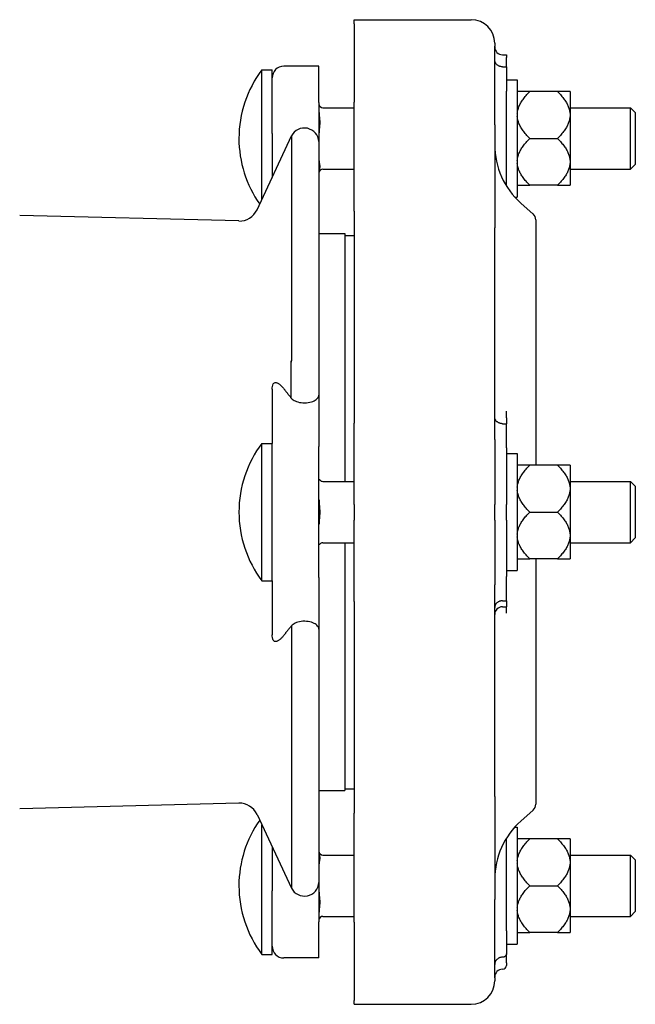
# Model space of a CAD drawing. Header units: millimetres. Extents: x 174 to 4346, y -111 to 879.
# Tile 5 of 5: x 790 to 947, y 583 to 836. Entities that reach past the tile are written whole.
import ezdxf

# ---------------------------------------------------------------- set-up
doc = ezdxf.new("R2010")
doc.units = ezdxf.units.MM
doc.layers.add('DETAIL', color=2, linetype='Continuous')

msp = doc.modelspace()

# ---------------------------------------------------------------- linework, layer by layer
at = {"layer": 'DETAIL'}
for p, q in [((875.19, 834.59), (875.19, 835.62)), ((875.19, 835.62), (905.19, 835.62)), ((875.19, 834.59), (875.19, 814.48)), ((911.19, 829.62), (911.19, 828.8)), ((911.19, 808.69), (911.19, 828.8)), ((913.19, 826.65), (914.19, 826.65)), ((914.19, 826.65), (914.19, 825.94)), ((914.19, 823.55), (914.19, 825.94)), ((851.58, 789.62), (851.58, 822.8)), ((851.58, 822.8), (854.19, 822.8)), ((854.19, 822.16), (854.19, 822.8)), ((854.19, 806.47), (854.19, 822.16)), ((866.19, 823.7), (857.19, 823.7)), ((866.19, 814.45), (866.19, 823.7)), ((913.19, 823.55), (914.19, 823.55)), ((914.19, 823.55), (914.19, 817.3)), ((914.19, 820.2), (916.97, 820.2)), ((916.97, 820.2), (916.97, 790.2)), ((914.19, 794.51), (914.19, 817.3)), ((920.17, 817.2), (916.97, 817.2)), ((927.27, 817.2), (920.17, 817.2)), ((930.47, 817.2), (927.27, 817.2)), ((930.47, 817.2), (930.47, 811.58)), ((866.19, 814.45), (866.19, 804.39)), ((867.19, 813.05), (875.19, 813.05)), ((875.19, 786.57), (875.19, 814.48)), ((930.47, 813.05), (945.97, 813.05)), ((945.97, 797.35), (945.97, 813.05)), ((947.19, 811.83), (945.97, 813.05)), ((930.47, 811.58), (930.47, 810.82)), ((930.47, 810.82), (930.47, 799.59)), ((947.19, 811.83), (947.19, 798.57)), ((911.19, 808.69), (911.19, 782.32)), ((850.33, 786.94), (859.14, 805.84)), ((854.19, 806.47), (854.19, 795.22)), ((859.14, 805.84), (859.14, 748.23)), ((920.17, 805.2), (927.27, 805.2)), ((866.19, 804.39), (866.19, 739.47)), ((930.47, 799.59), (930.47, 798.83)), ((867.19, 797.35), (875.19, 797.35)), ((930.47, 798.83), (930.47, 793.21)), ((930.47, 797.35), (945.97, 797.35)), ((947.19, 798.57), (945.97, 797.35)), ((914.19, 793.04), (914.19, 794.51)), ((916.97, 793.21), (920.17, 793.21)), ((927.27, 793.21), (920.17, 793.21)), ((927.27, 793.21), (930.47, 793.21)), ((916.32, 790.2), (916.97, 790.2)), ((921.02, 785.85), (917.88, 788.65)), ((845.67, 784.06), (789.56, 785.5)), ((875.19, 786.57), (875.19, 732.31)), ((921.69, 784.36), (921.69, 721.5)), ((911.19, 728.06), (911.19, 782.32)), ((866.19, 780.86), (872.79, 780.86)), ((872.79, 780.86), (872.79, 717.36)), ((872.79, 780.36), (875.19, 780.36)), ((859.02, 748.22), (859.02, 738.78)), ((854.19, 740.96), (854.19, 727.11)), ((866.19, 739.47), (866.19, 726.27)), ((914.19, 733.69), (914.19, 735.36)), ((875.19, 711.46), (875.19, 732.31)), ((913.19, 732.15), (914.19, 732.15)), ((914.19, 733.68), (914.19, 733.69)), ((914.19, 733.68), (914.19, 732.15)), ((914.19, 725.96), (914.19, 732.15)), ((851.58, 691.91), (851.58, 727.11)), ((851.58, 727.11), (854.19, 727.11)), ((854.19, 691.91), (854.19, 727.11)), ((911.19, 728.06), (911.19, 711.46)), ((866.19, 692.74), (866.19, 726.27)), ((914.19, 725.96), (914.19, 711.46)), ((914.19, 724.51), (916.97, 724.51)), ((916.97, 724.51), (916.97, 694.51)), ((920.17, 721.5), (916.97, 721.5)), ((927.27, 721.5), (920.17, 721.5)), ((930.47, 721.5), (927.27, 721.5)), ((930.47, 721.5), (930.47, 715.88)), ((867.19, 717.36), (875.19, 717.36)), ((930.47, 717.36), (945.97, 717.36)), ((945.97, 701.66), (945.97, 717.36)), ((947.19, 716.14), (945.97, 717.36)), ((930.47, 715.88), (930.47, 715.12)), ((930.47, 715.12), (930.47, 703.89)), ((947.19, 716.14), (947.19, 702.88)), ((875.19, 711.46), (875.19, 707.46)), ((911.19, 707.46), (911.19, 711.46)), ((914.19, 707.46), (914.19, 711.46)), ((920.17, 709.51), (927.27, 709.51)), ((875.19, 686.61), (875.19, 707.46)), ((911.19, 707.46), (911.19, 690.87)), ((914.19, 707.46), (914.19, 692.97)), ((930.47, 703.89), (930.47, 703.13)), ((867.19, 701.66), (875.19, 701.66)), ((872.79, 701.66), (872.79, 638.16)), ((930.47, 703.13), (930.47, 697.51)), ((930.47, 701.66), (945.97, 701.66)), ((947.19, 702.88), (945.97, 701.66)), ((916.97, 697.51), (920.17, 697.51)), ((927.27, 697.51), (920.17, 697.51)), ((921.69, 697.51), (921.69, 634.66)), ((927.27, 697.51), (930.47, 697.51)), ((914.19, 694.51), (916.97, 694.51)), ((851.58, 691.91), (854.19, 691.91)), ((854.19, 691.91), (854.19, 678.06)), ((866.19, 692.74), (866.19, 679.55)), ((914.19, 686.78), (914.19, 692.97)), ((911.19, 636.64), (911.19, 690.87)), ((875.19, 686.61), (875.19, 632.39)), ((913.19, 686.78), (914.19, 686.78)), ((914.19, 686.78), (914.19, 685.26)), ((913.19, 685.26), (914.19, 685.26)), ((914.19, 683.6), (914.19, 685.26)), ((859.14, 680.38), (859.14, 613.18)), ((866.19, 679.55), (866.19, 614.63)), ((866.19, 638.16), (872.79, 638.16)), ((872.79, 638.66), (875.19, 638.66)), ((911.19, 636.64), (911.19, 610.3)), ((845.67, 634.96), (789.56, 633.51)), ((921.02, 633.17), (917.88, 630.36)), ((850.33, 632.07), (859.14, 613.18)), ((875.19, 604.51), (875.19, 632.39)), ((851.58, 596.21), (851.58, 629.4)), ((916.32, 628.81), (916.97, 628.81)), ((916.97, 628.81), (916.97, 598.81)), ((914.19, 619.67), (914.19, 625.97)), ((920.17, 625.81), (916.97, 625.81)), ((927.27, 625.81), (920.17, 625.81)), ((930.47, 625.81), (927.27, 625.81)), ((930.47, 625.81), (930.47, 620.19)), ((854.19, 623.8), (854.19, 612.54)), ((867.19, 621.66), (875.19, 621.66)), ((930.47, 621.66), (945.97, 621.66)), ((945.97, 605.96), (945.97, 621.66)), ((947.19, 620.44), (945.97, 621.66)), ((947.19, 620.44), (947.19, 607.18)), ((914.19, 602.23), (914.19, 619.67)), ((930.47, 620.19), (930.47, 619.43)), ((930.47, 619.43), (930.47, 608.19)), ((866.19, 614.63), (866.19, 604.56)), ((920.17, 613.81), (927.27, 613.81)), ((854.19, 596.76), (854.19, 612.54)), ((911.19, 590.24), (911.19, 610.3)), ((930.47, 608.19), (930.47, 607.43)), ((867.19, 605.96), (875.19, 605.96)), ((930.47, 607.43), (930.47, 601.82)), ((930.47, 605.96), (945.97, 605.96)), ((947.19, 607.18), (945.97, 605.96)), ((866.19, 595.31), (866.19, 604.56)), ((875.19, 604.51), (875.19, 584.45)), ((914.19, 602.23), (914.19, 596.4)), ((916.97, 601.82), (920.17, 601.82)), ((927.27, 601.82), (920.17, 601.82)), ((927.27, 601.82), (930.47, 601.82)), ((914.19, 598.81), (916.97, 598.81)), ((851.58, 596.21), (854.19, 596.21)), ((854.19, 596.21), (854.19, 596.76)), ((866.19, 595.31), (857.19, 595.31)), ((914.19, 594.07), (914.19, 596.4)), ((914.19, 594.07), (914.19, 593.4)), ((911.19, 590.24), (911.19, 589.43)), ((875.19, 583.43), (875.19, 584.45)), ((875.19, 583.43), (905.19, 583.43))]:
    msp.add_line(p, q, dxfattribs=at)
at = {"layer": 'DETAIL', "flags": 128}
for points in [[(913.19, 823.55), (913.06, 823.56), (912.93, 823.57), (912.8, 823.59), (912.67, 823.62), (912.54, 823.65), (912.42, 823.69), (912.3, 823.74), (912.18, 823.8), (912.07, 823.86), (911.97, 823.93), (911.87, 824.01), (911.77, 824.09), (911.68, 824.18), (911.6, 824.27), (911.52, 824.37), (911.46, 824.47), (911.39, 824.57), (911.34, 824.68), (911.3, 824.79), (911.26, 824.9), (911.23, 825.02), (911.21, 825.14), (911.19, 825.25), (911.19, 825.37)], [(916.97, 811.58), (916.99, 811.8), (917.02, 812.03), (917.06, 812.25), (917.11, 812.48), (917.17, 812.7), (917.24, 812.93), (917.32, 813.15), (917.41, 813.38), (917.5, 813.6), (917.61, 813.83), (917.73, 814.06), (917.85, 814.29), (917.99, 814.52), (918.14, 814.75), (918.29, 814.98), (918.46, 815.22), (918.63, 815.46), (918.82, 815.7), (919.02, 815.94), (919.23, 816.19), (919.45, 816.44), (919.68, 816.69), (919.92, 816.94), (920.17, 817.2)], [(927.27, 817.2), (927.52, 816.94), (927.77, 816.69), (928, 816.44), (928.21, 816.19), (928.42, 815.94), (928.62, 815.7), (928.81, 815.46), (928.98, 815.22), (929.15, 814.98), (929.3, 814.75), (929.45, 814.52), (929.59, 814.29), (929.71, 814.06), (929.83, 813.83), (929.94, 813.6), (930.03, 813.38), (930.12, 813.15), (930.2, 812.93), (930.27, 812.7), (930.33, 812.48), (930.38, 812.25), (930.42, 812.03), (930.45, 811.8), (930.47, 811.58)], [(866.19, 812.05), (866.2, 811.83), (866.21, 811.59), (866.23, 811.35), (866.25, 811.13), (866.27, 810.9), (866.29, 810.67), (866.32, 810.44), (866.34, 810.2), (866.36, 809.96), (866.38, 809.72), (866.39, 809.49), (866.39, 809.27), (866.39, 809.04), (866.38, 808.81), (866.36, 808.58), (866.34, 808.34), (866.32, 808.1), (866.29, 807.86), (866.27, 807.63), (866.25, 807.41), (866.23, 807.18), (866.21, 806.95), (866.2, 806.71), (866.19, 806.48)], [(920.17, 805.2), (919.92, 805.46), (919.68, 805.71), (919.45, 805.97), (919.23, 806.21), (919.02, 806.46), (918.82, 806.7), (918.63, 806.94), (918.46, 807.18), (918.29, 807.42), (918.14, 807.65), (917.99, 807.88), (917.85, 808.11), (917.73, 808.34), (917.61, 808.57), (917.5, 808.8), (917.41, 809.03), (917.32, 809.25), (917.24, 809.48), (917.17, 809.7), (917.11, 809.92), (917.06, 810.15), (917.02, 810.37), (916.99, 810.6), (916.97, 810.82)], [(930.47, 810.82), (930.45, 810.6), (930.42, 810.37), (930.38, 810.15), (930.33, 809.92), (930.27, 809.7), (930.2, 809.48), (930.12, 809.25), (930.03, 809.03), (929.94, 808.8), (929.83, 808.57), (929.71, 808.34), (929.59, 808.11), (929.45, 807.88), (929.3, 807.65), (929.15, 807.42), (928.98, 807.18), (928.81, 806.94), (928.62, 806.7), (928.42, 806.46), (928.21, 806.21), (928, 805.97), (927.77, 805.71), (927.52, 805.46), (927.27, 805.2)], [(916.97, 799.59), (916.99, 799.81), (917.02, 800.03), (917.06, 800.26), (917.11, 800.48), (917.17, 800.71), (917.24, 800.93), (917.32, 801.16), (917.41, 801.38), (917.5, 801.61), (917.61, 801.83), (917.73, 802.06), (917.85, 802.29), (917.99, 802.52), (918.14, 802.76), (918.29, 802.99), (918.46, 803.23), (918.63, 803.46), (918.82, 803.7), (919.02, 803.95), (919.23, 804.19), (919.45, 804.44), (919.68, 804.69), (919.92, 804.95), (920.17, 805.2)], [(927.27, 805.2), (927.52, 804.95), (927.77, 804.69), (928, 804.44), (928.21, 804.19), (928.42, 803.95), (928.62, 803.7), (928.81, 803.46), (928.98, 803.23), (929.15, 802.99), (929.3, 802.76), (929.45, 802.52), (929.59, 802.29), (929.71, 802.06), (929.83, 801.83), (929.94, 801.61), (930.03, 801.38), (930.12, 801.16), (930.2, 800.93), (930.27, 800.71), (930.33, 800.48), (930.38, 800.26), (930.42, 800.03), (930.45, 799.81), (930.47, 799.59)], [(866.19, 799.6), (866.2, 799.47), (866.21, 799.34), (866.23, 799.2), (866.25, 799.08), (866.27, 798.95), (866.29, 798.82), (866.32, 798.68), (866.34, 798.55), (866.36, 798.41), (866.38, 798.28), (866.39, 798.15), (866.39, 798.02), (866.39, 797.9), (866.38, 797.77), (866.36, 797.63), (866.34, 797.5), (866.32, 797.36), (866.29, 797.23), (866.27, 797.1), (866.25, 796.97), (866.23, 796.84), (866.21, 796.71), (866.2, 796.57), (866.19, 796.45)], [(920.17, 793.21), (919.92, 793.47), (919.68, 793.72), (919.45, 793.97), (919.23, 794.22), (919.02, 794.46), (918.82, 794.71), (918.63, 794.95), (918.46, 795.19), (918.29, 795.42), (918.14, 795.66), (917.99, 795.89), (917.85, 796.12), (917.73, 796.35), (917.61, 796.58), (917.5, 796.8), (917.41, 797.03), (917.32, 797.26), (917.24, 797.48), (917.17, 797.71), (917.11, 797.93), (917.06, 798.15), (917.02, 798.38), (916.99, 798.6), (916.97, 798.83)], [(930.47, 798.83), (930.45, 798.6), (930.42, 798.38), (930.38, 798.15), (930.33, 797.93), (930.27, 797.71), (930.2, 797.48), (930.12, 797.26), (930.03, 797.03), (929.94, 796.8), (929.83, 796.58), (929.71, 796.35), (929.59, 796.12), (929.45, 795.89), (929.3, 795.66), (929.15, 795.42), (928.98, 795.19), (928.81, 794.95), (928.62, 794.71), (928.42, 794.46), (928.21, 794.22), (928, 793.97), (927.77, 793.72), (927.52, 793.47), (927.27, 793.21)], [(859.02, 748.22), (859.02, 748.2), (859.02, 748.18), (859.02, 748.16), (859.02, 748.14), (859.02, 748.13), (859.02, 748.11), (859.02, 748.09), (859.03, 748.07), (859.03, 748.05), (859.03, 748.04), (859.03, 748.02), (859.03, 748.01), (859.04, 747.99), (859.04, 747.97), (859.04, 747.96), (859.05, 747.95), (859.05, 747.93), (859.06, 747.92), (859.06, 747.91), (859.07, 747.91), (859.07, 747.9), (859.08, 747.9), (859.08, 747.91), (859.09, 747.91)], [(859.09, 747.91), (859.1, 747.92), (859.1, 747.93), (859.11, 747.94), (859.11, 747.95), (859.11, 747.96), (859.12, 747.98), (859.12, 747.99), (859.12, 748), (859.13, 748.02), (859.13, 748.03), (859.13, 748.04), (859.13, 748.06), (859.13, 748.07), (859.14, 748.08), (859.14, 748.1), (859.14, 748.11), (859.14, 748.13), (859.14, 748.14), (859.14, 748.16), (859.14, 748.17), (859.14, 748.19), (859.14, 748.2), (859.14, 748.22), (859.14, 748.23)], [(854.19, 740.96), (854.2, 741.32), (854.25, 741.68), (854.34, 742.04), (854.48, 742.32), (854.65, 742.51), (854.8, 742.61), (854.95, 742.66), (855.09, 742.67), (855.23, 742.66), (855.37, 742.63), (855.51, 742.58), (855.65, 742.51), (855.79, 742.44), (855.93, 742.35), (856.07, 742.25), (856.2, 742.14), (856.33, 742.03), (856.46, 741.91), (856.58, 741.79), (856.7, 741.66), (856.82, 741.53), (856.94, 741.38), (857.07, 741.24), (857.19, 741.08)], [(857.19, 741.08), (857.26, 740.99), (857.34, 740.89), (857.41, 740.8), (857.49, 740.7), (857.56, 740.61), (857.63, 740.52), (857.71, 740.42), (857.78, 740.33), (857.86, 740.23), (857.93, 740.14), (858.01, 740.04), (858.09, 739.94), (858.16, 739.85), (858.24, 739.75), (858.32, 739.66), (858.39, 739.56), (858.47, 739.46), (858.55, 739.37), (858.63, 739.27), (858.7, 739.17), (858.78, 739.08), (858.86, 738.98), (858.94, 738.88), (859.02, 738.78)], [(859.14, 738.63), (859.33, 738.45), (859.55, 738.27), (859.81, 738.11), (860.09, 737.96), (860.43, 737.82), (860.8, 737.7), (861.2, 737.6), (861.63, 737.53), (862.09, 737.49), (862.54, 737.48), (863, 737.5), (863.46, 737.55), (863.87, 737.63), (864.26, 737.74), (864.63, 737.87), (864.94, 738.01), (865.21, 738.16), (865.46, 738.33), (865.67, 738.51), (865.84, 738.69), (865.97, 738.87), (866.08, 739.07), (866.15, 739.27), (866.19, 739.47)], [(859.14, 738.63), (859.14, 738.64), (859.13, 738.64), (859.13, 738.65), (859.12, 738.66), (859.11, 738.66), (859.11, 738.67), (859.1, 738.67), (859.1, 738.68), (859.09, 738.69), (859.09, 738.69), (859.08, 738.7), (859.08, 738.71), (859.07, 738.71), (859.07, 738.72), (859.06, 738.72), (859.06, 738.73), (859.05, 738.74), (859.05, 738.74), (859.04, 738.75), (859.04, 738.76), (859.03, 738.76), (859.03, 738.77), (859.02, 738.78), (859.02, 738.78)], [(913.19, 732.15), (913.06, 732.15), (912.93, 732.16), (912.8, 732.18), (912.67, 732.21), (912.54, 732.24), (912.42, 732.28), (912.3, 732.33), (912.18, 732.38), (912.07, 732.44), (911.97, 732.51), (911.87, 732.58), (911.77, 732.65), (911.68, 732.74), (911.6, 732.82), (911.52, 732.91), (911.46, 733.01), (911.39, 733.11), (911.34, 733.21), (911.3, 733.31), (911.26, 733.42), (911.23, 733.53), (911.21, 733.63), (911.19, 733.74), (911.19, 733.86)], [(916.97, 715.88), (916.99, 716.11), (917.02, 716.33), (917.06, 716.56), (917.11, 716.78), (917.17, 717), (917.24, 717.23), (917.32, 717.45), (917.41, 717.68), (917.5, 717.91), (917.61, 718.13), (917.73, 718.36), (917.85, 718.59), (917.99, 718.82), (918.14, 719.05), (918.29, 719.29), (918.46, 719.53), (918.63, 719.76), (918.82, 720), (919.02, 720.25), (919.23, 720.49), (919.45, 720.74), (919.68, 720.99), (919.92, 721.24), (920.17, 721.5)], [(927.27, 721.5), (927.52, 721.24), (927.77, 720.99), (928, 720.74), (928.21, 720.49), (928.42, 720.25), (928.62, 720), (928.81, 719.76), (928.98, 719.53), (929.15, 719.29), (929.3, 719.05), (929.45, 718.82), (929.59, 718.59), (929.71, 718.36), (929.83, 718.13), (929.94, 717.91), (930.03, 717.68), (930.12, 717.45), (930.2, 717.23), (930.27, 717), (930.33, 716.78), (930.38, 716.56), (930.42, 716.33), (930.45, 716.11), (930.47, 715.88)], [(866.19, 717.76), (866.2, 717.76), (866.21, 717.76), (866.23, 717.76), (866.25, 717.76), (866.27, 717.76), (866.29, 717.76), (866.32, 717.76), (866.34, 717.76), (866.36, 717.76), (866.38, 717.76), (866.39, 717.76), (866.39, 717.76), (866.39, 717.76), (866.38, 717.76), (866.36, 717.76), (866.34, 717.76), (866.32, 717.76), (866.29, 717.76), (866.27, 717.75), (866.25, 717.75), (866.23, 717.75), (866.21, 717.75), (866.2, 717.75), (866.19, 717.75)], [(920.17, 709.51), (919.92, 709.76), (919.68, 710.02), (919.45, 710.27), (919.23, 710.52), (919.02, 710.76), (918.82, 711.01), (918.63, 711.25), (918.46, 711.48), (918.29, 711.72), (918.14, 711.95), (917.99, 712.19), (917.85, 712.42), (917.73, 712.65), (917.61, 712.88), (917.5, 713.1), (917.41, 713.33), (917.32, 713.55), (917.24, 713.78), (917.17, 714), (917.11, 714.23), (917.06, 714.45), (917.02, 714.68), (916.99, 714.9), (916.97, 715.12)], [(930.47, 715.12), (930.45, 714.9), (930.42, 714.68), (930.38, 714.45), (930.33, 714.23), (930.27, 714), (930.2, 713.78), (930.12, 713.55), (930.03, 713.33), (929.94, 713.1), (929.83, 712.88), (929.71, 712.65), (929.59, 712.42), (929.45, 712.19), (929.3, 711.95), (929.15, 711.72), (928.98, 711.48), (928.81, 711.25), (928.62, 711.01), (928.42, 710.76), (928.21, 710.52), (928, 710.27), (927.77, 710.02), (927.52, 709.76), (927.27, 709.51)], [(866.19, 712.7), (866.2, 712.44), (866.21, 712.16), (866.23, 711.89), (866.25, 711.63), (866.27, 711.38), (866.29, 711.11), (866.32, 710.84), (866.34, 710.56), (866.36, 710.29), (866.38, 710.02), (866.39, 709.75), (866.39, 709.5), (866.39, 709.24), (866.38, 708.97), (866.36, 708.7), (866.34, 708.43), (866.32, 708.15), (866.29, 707.88), (866.27, 707.62), (866.25, 707.36), (866.23, 707.1), (866.21, 706.83), (866.2, 706.55), (866.19, 706.29)], [(916.97, 703.89), (916.99, 704.11), (917.02, 704.34), (917.06, 704.56), (917.11, 704.79), (917.17, 705.01), (917.24, 705.23), (917.32, 705.46), (917.41, 705.69), (917.5, 705.91), (917.61, 706.14), (917.73, 706.37), (917.85, 706.6), (917.99, 706.83), (918.14, 707.06), (918.29, 707.29), (918.46, 707.53), (918.63, 707.77), (918.82, 708.01), (919.02, 708.25), (919.23, 708.5), (919.45, 708.75), (919.68, 709), (919.92, 709.25), (920.17, 709.51)], [(927.27, 709.51), (927.52, 709.25), (927.77, 709), (928, 708.75), (928.21, 708.5), (928.42, 708.25), (928.62, 708.01), (928.81, 707.77), (928.98, 707.53), (929.15, 707.29), (929.3, 707.06), (929.45, 706.83), (929.59, 706.6), (929.71, 706.37), (929.83, 706.14), (929.94, 705.91), (930.03, 705.69), (930.12, 705.46), (930.2, 705.23), (930.27, 705.01), (930.33, 704.79), (930.38, 704.56), (930.42, 704.34), (930.45, 704.11), (930.47, 703.89)], [(866.19, 701.25), (866.19, 701.25), (866.2, 701.25), (866.2, 701.25), (866.21, 701.25), (866.22, 701.25), (866.22, 701.25), (866.23, 701.25), (866.25, 701.25), (866.26, 701.25), (866.27, 701.25), (866.28, 701.25), (866.29, 701.26), (866.3, 701.26), (866.32, 701.26), (866.33, 701.26), (866.34, 701.26), (866.35, 701.26), (866.36, 701.26), (866.37, 701.26), (866.38, 701.26), (866.38, 701.26), (866.39, 701.26), (866.39, 701.26), (866.39, 701.26)], [(920.17, 697.51), (919.92, 697.77), (919.68, 698.02), (919.45, 698.28), (919.23, 698.52), (919.02, 698.77), (918.82, 699.01), (918.63, 699.25), (918.46, 699.49), (918.29, 699.73), (918.14, 699.96), (917.99, 700.19), (917.85, 700.42), (917.73, 700.65), (917.61, 700.88), (917.5, 701.11), (917.41, 701.33), (917.32, 701.56), (917.24, 701.79), (917.17, 702.01), (917.11, 702.23), (917.06, 702.46), (917.02, 702.68), (916.99, 702.91), (916.97, 703.13)], [(930.47, 703.13), (930.45, 702.91), (930.42, 702.68), (930.38, 702.46), (930.33, 702.23), (930.27, 702.01), (930.2, 701.79), (930.12, 701.56), (930.03, 701.33), (929.94, 701.11), (929.83, 700.88), (929.71, 700.65), (929.59, 700.42), (929.45, 700.19), (929.3, 699.96), (929.15, 699.73), (928.98, 699.49), (928.81, 699.25), (928.62, 699.01), (928.42, 698.77), (928.21, 698.52), (928, 698.28), (927.77, 698.02), (927.52, 697.77), (927.27, 697.51)], [(913.19, 686.78), (913.06, 686.78), (912.93, 686.77), (912.8, 686.75), (912.67, 686.72), (912.54, 686.69), (912.42, 686.65), (912.3, 686.6), (912.18, 686.55), (912.07, 686.49), (911.97, 686.43), (911.87, 686.35), (911.77, 686.28), (911.68, 686.19), (911.6, 686.11), (911.52, 686.02), (911.46, 685.92), (911.39, 685.82), (911.34, 685.72), (911.3, 685.62), (911.26, 685.51), (911.23, 685.41), (911.21, 685.3), (911.19, 685.19), (911.19, 685.07)], [(866.19, 679.55), (866.15, 679.75), (866.08, 679.95), (865.97, 680.14), (865.84, 680.32), (865.67, 680.5), (865.46, 680.68), (865.21, 680.85), (864.94, 681.01), (864.63, 681.15), (864.26, 681.28), (863.87, 681.38), (863.46, 681.46), (863, 681.52), (862.54, 681.54), (862.09, 681.53), (861.63, 681.48), (861.2, 681.41), (860.8, 681.32), (860.43, 681.2), (860.09, 681.06), (859.81, 680.91), (859.55, 680.74), (859.33, 680.57), (859.14, 680.38)], [(859.14, 680.38), (859.06, 680.28), (858.97, 680.18), (858.89, 680.07), (858.81, 679.97), (858.72, 679.86), (858.64, 679.76), (858.56, 679.66), (858.47, 679.56), (858.39, 679.45), (858.31, 679.35), (858.23, 679.25), (858.15, 679.15), (858.06, 679.04), (857.98, 678.94), (857.9, 678.84), (857.82, 678.74), (857.74, 678.64), (857.66, 678.54), (857.58, 678.43), (857.5, 678.33), (857.43, 678.23), (857.35, 678.13), (857.27, 678.03), (857.19, 677.93)], [(857.19, 677.93), (857.07, 677.78), (856.94, 677.63), (856.82, 677.49), (856.7, 677.36), (856.58, 677.23), (856.46, 677.11), (856.33, 676.99), (856.2, 676.87), (856.07, 676.77), (855.93, 676.67), (855.79, 676.58), (855.65, 676.5), (855.51, 676.44), (855.37, 676.39), (855.23, 676.35), (855.09, 676.34), (854.95, 676.35), (854.8, 676.4), (854.65, 676.5), (854.48, 676.69), (854.34, 676.97), (854.25, 677.34), (854.2, 677.7), (854.19, 678.06)], [(916.97, 620.19), (916.99, 620.41), (917.02, 620.64), (917.06, 620.86), (917.11, 621.08), (917.17, 621.31), (917.24, 621.53), (917.32, 621.76), (917.41, 621.98), (917.5, 622.21), (917.61, 622.44), (917.73, 622.67), (917.85, 622.9), (917.99, 623.13), (918.14, 623.36), (918.29, 623.59), (918.46, 623.83), (918.63, 624.07), (918.82, 624.31), (919.02, 624.55), (919.23, 624.8), (919.45, 625.04), (919.68, 625.29), (919.92, 625.55), (920.17, 625.81)], [(927.27, 625.81), (927.52, 625.55), (927.77, 625.29), (928, 625.04), (928.21, 624.8), (928.42, 624.55), (928.62, 624.31), (928.81, 624.07), (928.98, 623.83), (929.15, 623.59), (929.3, 623.36), (929.45, 623.13), (929.59, 622.9), (929.71, 622.67), (929.83, 622.44), (929.94, 622.21), (930.03, 621.98), (930.12, 621.76), (930.2, 621.53), (930.27, 621.31), (930.33, 621.08), (930.38, 620.86), (930.42, 620.64), (930.45, 620.41), (930.47, 620.19)], [(866.19, 622.54), (866.2, 622.41), (866.21, 622.27), (866.23, 622.13), (866.25, 622), (866.27, 621.87), (866.29, 621.73), (866.32, 621.59), (866.34, 621.45), (866.36, 621.31), (866.38, 621.18), (866.39, 621.04), (866.39, 620.91), (866.39, 620.78), (866.38, 620.64), (866.36, 620.51), (866.34, 620.37), (866.32, 620.23), (866.29, 620.09), (866.27, 619.95), (866.25, 619.82), (866.23, 619.69), (866.21, 619.55), (866.2, 619.41), (866.19, 619.28)], [(920.17, 613.81), (919.92, 614.07), (919.68, 614.32), (919.45, 614.57), (919.23, 614.82), (919.02, 615.07), (918.82, 615.31), (918.63, 615.55), (918.46, 615.79), (918.29, 616.02), (918.14, 616.26), (917.99, 616.49), (917.85, 616.72), (917.73, 616.95), (917.61, 617.18), (917.5, 617.41), (917.41, 617.63), (917.32, 617.86), (917.24, 618.08), (917.17, 618.31), (917.11, 618.53), (917.06, 618.76), (917.02, 618.98), (916.99, 619.2), (916.97, 619.43)], [(930.47, 619.43), (930.45, 619.2), (930.42, 618.98), (930.38, 618.76), (930.33, 618.53), (930.27, 618.31), (930.2, 618.08), (930.12, 617.86), (930.03, 617.63), (929.94, 617.41), (929.83, 617.18), (929.71, 616.95), (929.59, 616.72), (929.45, 616.49), (929.3, 616.26), (929.15, 616.02), (928.98, 615.79), (928.81, 615.55), (928.62, 615.31), (928.42, 615.07), (928.21, 614.82), (928, 614.57), (927.77, 614.32), (927.52, 614.07), (927.27, 613.81)], [(916.97, 608.19), (916.99, 608.42), (917.02, 608.64), (917.06, 608.87), (917.11, 609.09), (917.17, 609.31), (917.24, 609.54), (917.32, 609.76), (917.41, 609.99), (917.5, 610.22), (917.61, 610.44), (917.73, 610.67), (917.85, 610.9), (917.99, 611.13), (918.14, 611.36), (918.29, 611.6), (918.46, 611.83), (918.63, 612.07), (918.82, 612.31), (919.02, 612.56), (919.23, 612.8), (919.45, 613.05), (919.68, 613.3), (919.92, 613.55), (920.17, 613.81)], [(927.27, 613.81), (927.52, 613.55), (927.77, 613.3), (928, 613.05), (928.21, 612.8), (928.42, 612.56), (928.62, 612.31), (928.81, 612.07), (928.98, 611.83), (929.15, 611.6), (929.3, 611.36), (929.45, 611.13), (929.59, 610.9), (929.71, 610.67), (929.83, 610.44), (929.94, 610.22), (930.03, 609.99), (930.12, 609.76), (930.2, 609.54), (930.27, 609.31), (930.33, 609.09), (930.38, 608.87), (930.42, 608.64), (930.45, 608.42), (930.47, 608.19)], [(866.19, 612.36), (866.2, 612.14), (866.21, 611.9), (866.23, 611.67), (866.25, 611.45), (866.27, 611.22), (866.29, 610.99), (866.32, 610.76), (866.34, 610.52), (866.36, 610.29), (866.38, 610.06), (866.39, 609.83), (866.39, 609.61), (866.39, 609.39), (866.38, 609.16), (866.36, 608.92), (866.34, 608.69), (866.32, 608.45), (866.29, 608.22), (866.27, 607.99), (866.25, 607.77), (866.23, 607.55), (866.21, 607.31), (866.2, 607.08), (866.19, 606.85)], [(920.17, 601.82), (919.92, 602.07), (919.68, 602.33), (919.45, 602.58), (919.23, 602.83), (919.02, 603.07), (918.82, 603.32), (918.63, 603.56), (918.46, 603.79), (918.29, 604.03), (918.14, 604.26), (917.99, 604.5), (917.85, 604.73), (917.73, 604.96), (917.61, 605.19), (917.5, 605.41), (917.41, 605.64), (917.32, 605.86), (917.24, 606.09), (917.17, 606.31), (917.11, 606.54), (917.06, 606.76), (917.02, 606.99), (916.99, 607.21), (916.97, 607.43)], [(930.47, 607.43), (930.45, 607.21), (930.42, 606.99), (930.38, 606.76), (930.33, 606.54), (930.27, 606.31), (930.2, 606.09), (930.12, 605.86), (930.03, 605.64), (929.94, 605.41), (929.83, 605.19), (929.71, 604.96), (929.59, 604.73), (929.45, 604.5), (929.3, 604.26), (929.15, 604.03), (928.98, 603.79), (928.81, 603.56), (928.62, 603.32), (928.42, 603.07), (928.21, 602.83), (928, 602.58), (927.77, 602.33), (927.52, 602.07), (927.27, 601.82)], [(913.19, 595.49), (913.06, 595.49), (912.93, 595.47), (912.8, 595.45), (912.67, 595.43), (912.54, 595.39), (912.42, 595.35), (912.3, 595.3), (912.18, 595.24), (912.07, 595.18), (911.97, 595.11), (911.87, 595.03), (911.77, 594.95), (911.68, 594.86), (911.6, 594.77), (911.52, 594.68), (911.46, 594.58), (911.39, 594.47), (911.34, 594.36), (911.3, 594.25), (911.26, 594.14), (911.23, 594.02), (911.21, 593.91), (911.19, 593.79), (911.19, 593.67)], [(914.19, 596.4), (914.19, 596.34), (914.18, 596.28), (914.17, 596.22), (914.16, 596.16), (914.14, 596.11), (914.12, 596.05), (914.09, 596), (914.06, 595.95), (914.02, 595.9), (913.99, 595.85), (913.95, 595.8), (913.9, 595.76), (913.85, 595.72), (913.8, 595.68), (913.75, 595.64), (913.69, 595.61), (913.64, 595.58), (913.58, 595.56), (913.51, 595.54), (913.45, 595.52), (913.39, 595.51), (913.32, 595.5), (913.26, 595.49), (913.19, 595.49)]]:
    msp.add_lwpolyline(points, dxfattribs=at)
at = {"layer": 'DETAIL'}
for centre, radius, start, end in [((905.19, 829.62), 6, 0, 90), ((913.19, 828.65), 2, 180, 270), ((874.99, 805.18), 29.3, 143.0366, 179.9643), ((857.19, 820.7), 3, 90, 180), ((867.19, 814.05), 1, 180, 270), ((862.46, 804.13), 3.74, 4.0058, 152.7552), ((874.99, 805.22), 29.3, 180.0357, 215.0609), ((931.19, 803.58), 20, 180, 228.2717), ((867.19, 796.35), 1, 90, 180), ((845.8, 789.05), 5, 268.5225, 335), ((919.69, 784.36), 2, 0, 48.2717), ((874.99, 709.49), 29.3, 143.0366, 179.9643), ((867.19, 718.36), 1, 216.8693, 270), ((874.99, 709.53), 29.3, 180.0357, 216.9634), ((867.19, 700.66), 1, 90, 143.1307), ((913.19, 683.26), 2, 90, 180), ((845.8, 629.96), 5, 25, 91.4775), ((919.69, 634.66), 2, 311.7283, 0), ((874.99, 613.79), 29.3, 144.9391, 179.9643), ((931.19, 615.44), 20, 131.7283, 180), ((867.19, 622.66), 1, 180, 270), ((874.99, 613.83), 29.3, 180.0357, 216.9634), ((862.46, 614.89), 3.74, 207.2448, 355.9942), ((867.19, 604.96), 1, 90, 180), ((857.19, 598.31), 3, 180, 270), ((913.19, 593.4), 1, 270, 0), ((913.19, 590.4), 2, 90, 180), ((905.19, 589.43), 6, 270, 0)]:
    msp.add_arc(centre, radius, start, end, dxfattribs=at)

doc.saveas('drawing.dxf')
